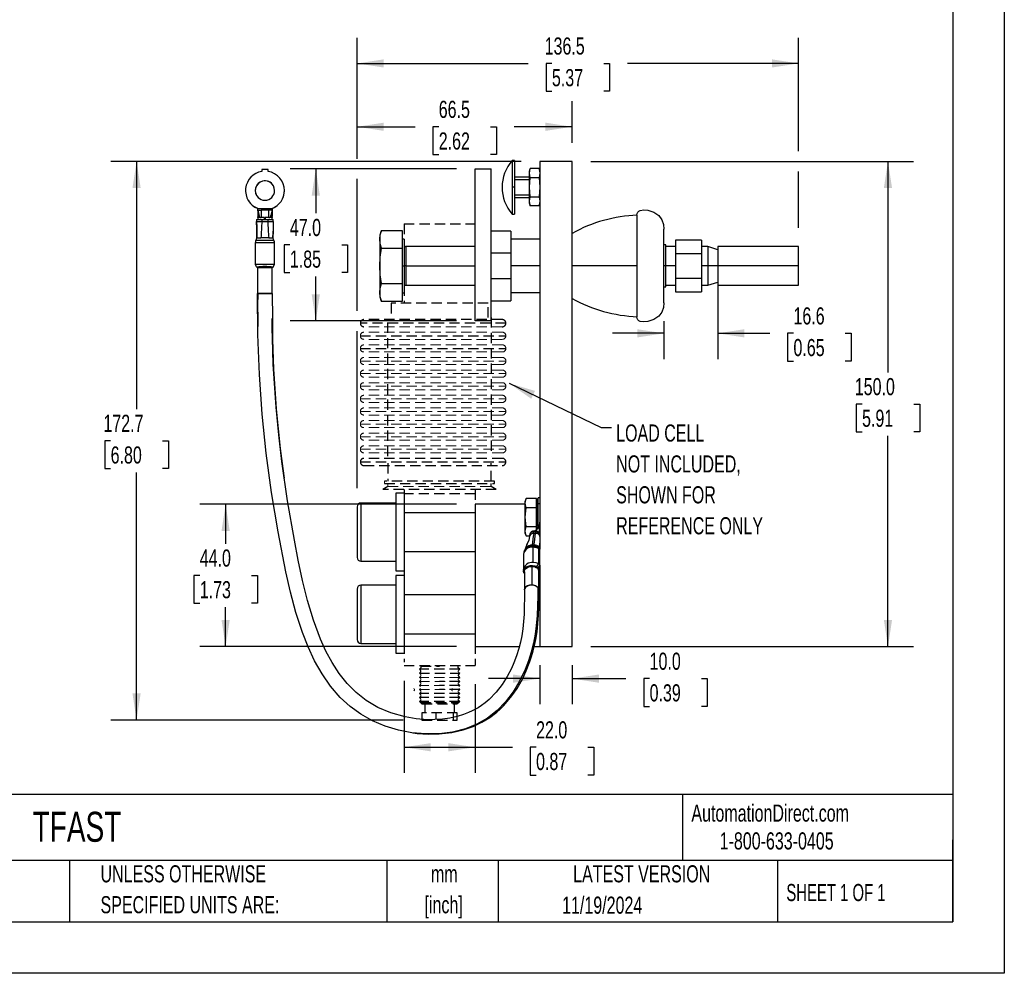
# Model space of a CAD drawing. Header units: millimetres. Extents: x 0 to 699, y 0 to 540.
# Tile 5 of 6: x 394 to 699, y 0 to 295. Entities that reach past the tile are written whole.
import ezdxf

# ---------------------------------------------------------------- set-up
doc = ezdxf.new("R2010")
doc.units = ezdxf.units.MM
doc.header["$LTSCALE"] = 2.5
doc.linetypes.add('CENTERX2', pattern=[20.32, 12.7, -2.54, 2.54, -2.54])
doc.linetypes.add('HIDDEN', pattern=[1.905, 1.27, -0.635])
doc.layers.add('DIMENSIONS', color=140, linetype='Continuous', lineweight=25)
doc.layers.add('TEXT', color=140, linetype='Continuous', lineweight=25)
doc.layers.add('HIDDEN', color=102, linetype='HIDDEN')
doc.styles.add('SLDTEXTSTYLE0', font='TXT', dxfattribs={"width": 0.7})
doc.styles.add('SLDTEXTSTYLE1', font='TXT', dxfattribs={"width": 0.65})
doc.dimstyles.new('SLDDIMSTYLE0', dxfattribs={"dimtxt": 5.39502, "dimasz": 8.255, "dimexe": 0, "dimexo": 0.0625, "dimgap": 1.348755, "dimtad": 0, "dimtih": 1, "dimtoh": 1, "dimdec": 1, "dimrnd": 1e-09, "dimzin": 4, "dimdsep": 46, "dimtxsty": 'SLDTEXTSTYLE0', "dimsah": 1, "dimcen": 0.09, "dimadec": 0, "dimazin": 1, "dimtfac": 1, "dimtdec": 1, "dimtofl": 0, "dimtmove": 0, "dimatfit": 3, "dimfxl": 0, "dimfrac": 2, "dimtolj": 1, "dimtzin": 12, "dimarcsym": 0})
doc.dimstyles.new('SLDDIMSTYLE1', dxfattribs={"dimtxt": 5.39502, "dimasz": 8.255, "dimexe": 0, "dimexo": 0.0625, "dimgap": 1.348755, "dimtad": 0, "dimtih": 1, "dimtoh": 1, "dimdec": 1, "dimrnd": 1e-09, "dimzin": 4, "dimdsep": 46, "dimtxsty": 'SLDTEXTSTYLE0', "dimsah": 1, "dimcen": 0.09, "dimadec": 0, "dimazin": 1, "dimtfac": 1, "dimtdec": 1, "dimtmove": 0, "dimatfit": 0, "dimfxl": 0, "dimfrac": 2, "dimtolj": 1, "dimtzin": 12, "dimarcsym": 0})
doc.dimstyles.new('SLDDIMSTYLE2', dxfattribs={"dimtxt": 5.39502, "dimasz": 8.255, "dimexe": 0, "dimexo": 0.0625, "dimgap": 1.348755, "dimtad": 0, "dimtih": 1, "dimtoh": 1, "dimdec": 1, "dimrnd": 1e-09, "dimzin": 12, "dimdsep": 46, "dimtxsty": 'SLDTEXTSTYLE0', "dimsah": 1, "dimcen": 0.09, "dimadec": 0, "dimazin": 3, "dimtfac": 1, "dimtdec": 1, "dimtmove": 0, "dimatfit": 0, "dimfxl": 0, "dimfrac": 2, "dimtolj": 1, "dimtzin": 12, "dimarcsym": 0})
doc.dimstyles.new('SLDDIMSTYLE6', dxfattribs={"dimtxt": 0.18, "dimasz": 8.255, "dimexe": 0, "dimexo": 0.0625, "dimgap": 0, "dimtad": 0, "dimtih": 1, "dimtoh": 1, "dimdec": 0, "dimrnd": 1e-09, "dimzin": 0, "dimdsep": 46, "dimtxsty": 'Standard', "dimsah": 1, "dimcen": 0.09, "dimadec": 0, "dimazin": 0, "dimtfac": 8.255, "dimtdec": 0, "dimtofl": 0, "dimtmove": 0, "dimatfit": 3, "dimfxl": 0, "dimfrac": 2, "dimtolj": 1, "dimtzin": 0, "dimarcsym": 0})
doc.dimstyles.new('SLDDIMSTYLE7', dxfattribs={"dimtxt": 5.39502, "dimasz": 8.255, "dimexe": 0, "dimexo": 0.0625, "dimgap": 1.348755, "dimtad": 0, "dimtih": 1, "dimtoh": 1, "dimdec": 1, "dimrnd": 1e-09, "dimzin": 12, "dimdsep": 46, "dimtxsty": 'SLDTEXTSTYLE0', "dimsah": 1, "dimcen": 0.09, "dimadec": 0, "dimazin": 3, "dimtfac": 1, "dimtdec": 1, "dimtofl": 0, "dimtmove": 0, "dimatfit": 3, "dimfxl": 0, "dimfrac": 2, "dimtolj": 1, "dimtzin": 12, "dimarcsym": 0})

# ---------------------------------------------------------------- blocks, each defined once
blk = doc.blocks.new('SW_NOTE_0_1')
at = {"layer": 'TEXT', "color": 0, "linetype": 'CENTERX2', "lineweight": 18, "char_height": 5.292, "attachment_point": 2, "style": 'SLDTEXTSTYLE0'}
for s, insert in [('mm', (7.11, 6.82)), ('[inch]', (6.9, -2.73))]:
    blk.add_mtext(s, dxfattribs=dict(at, insert=insert))
blk = doc.blocks.new('SW_NOTE_0_2')
at = {"layer": 'TEXT', "color": 0, "linetype": 'CENTERX2', "lineweight": 18, "char_height": 5.2917, "attachment_point": 1, "style": 'SLDTEXTSTYLE0'}
for s, insert in [('UNLESS OTHERWISE', (0, 6.82)), ('SPECIFIED UNITS ARE:', (0, -2.73))]:
    blk.add_mtext(s, dxfattribs=dict(at, insert=insert))
blk = doc.blocks.new('_D_15')
at = {"layer": 'DIMENSIONS'}
for p, q in [((512.87, 90.44), (512.87, 61.95)), ((534.87, 89.44), (534.87, 61.95)), ((512.87, 69.89), (534.87, 69.89)), ((534.87, 69.89), (546.4, 69.89)), ((553.71, 69.89), (551.9, 69.89)), ((551.9, 69.89), (551.9, 61.31)), ((569.74, 69.89), (571.55, 69.89)), ((571.55, 69.89), (571.55, 61.31)), ((551.9, 61.31), (553.71, 61.31)), ((571.55, 61.31), (569.74, 61.31))]:
    blk.add_line(p, q, dxfattribs=at)
for points in [[(512.87, 69.89), (521.13, 68.62), (521.13, 71.16)], [(534.87, 69.89), (526.62, 71.16), (526.62, 68.62)]]:
    blk.add_solid(points, dxfattribs=at)
at = {"layer": 'DIMENSIONS', "char_height": 5.292, "attachment_point": 1, "style": 'SLDTEXTSTYLE0'}
for s, insert in [('22.0', (553.71, 77.92)), ('0.87', (553.71, 68.14))]:
    blk.add_mtext(s, dxfattribs=dict(at, insert=insert))
blk = doc.blocks.new('_D_16')
at = {"layer": 'DIMENSIONS'}
for p, q in [((549.12, 251), (422.23, 251)), ((430.17, 251), (430.17, 174.44)), ((422.15, 164.66), (420.34, 164.66)), ((420.34, 164.66), (420.34, 156.08)), ((438.18, 164.66), (440, 164.66)), ((440, 164.66), (440, 156.08)), ((420.34, 156.08), (422.15, 156.08)), ((440, 156.08), (438.18, 156.08)), ((430.17, 78.31), (430.17, 154.87)), ((512.64, 78.31), (422.23, 78.31))]:
    blk.add_line(p, q, dxfattribs=at)
for points in [[(430.17, 251), (428.9, 242.75), (431.44, 242.75)], [(430.17, 78.31), (431.44, 86.57), (428.9, 86.57)]]:
    blk.add_solid(points, dxfattribs=at)
at = {"layer": 'DIMENSIONS', "char_height": 5.292, "attachment_point": 1, "style": 'SLDTEXTSTYLE0'}
for s, insert in [('172.7', (419.91, 172.69)), ('6.80', (422.15, 162.9))]:
    blk.add_mtext(s, dxfattribs=dict(at, insert=insert))
blk = doc.blocks.new('_D_17')
at = {"layer": 'DIMENSIONS'}
for p, q in [((570.62, 251), (670.47, 251)), ((662.53, 251), (662.53, 185.78)), ((654.52, 176), (652.71, 176)), ((652.71, 176), (652.71, 167.43)), ((670.55, 176), (672.36, 176)), ((672.36, 176), (672.36, 167.43)), ((652.71, 167.43), (654.52, 167.43)), ((662.53, 101), (662.53, 166.22)), ((672.36, 167.43), (670.55, 167.43)), ((570.62, 101), (670.47, 101))]:
    blk.add_line(p, q, dxfattribs=at)
for points in [[(662.53, 251), (661.26, 242.75), (663.8, 242.75)], [(662.53, 101), (663.8, 109.26), (661.26, 109.26)]]:
    blk.add_solid(points, dxfattribs=at)
at = {"layer": 'DIMENSIONS', "char_height": 5.292, "attachment_point": 1, "style": 'SLDTEXTSTYLE0'}
for s, insert in [('150.0', (652.27, 184.03)), ('5.91', (654.52, 174.25))]:
    blk.add_mtext(s, dxfattribs=dict(at, insert=insert))
blk = doc.blocks.new('_D_18')
at = {"layer": 'DIMENSIONS'}
for p, q in [((529.12, 248.7), (477.65, 248.7)), ((485.59, 248.7), (485.59, 234.98)), ((477.57, 225.2), (475.76, 225.2)), ((475.76, 225.2), (475.76, 216.63)), ((493.6, 225.2), (495.41, 225.2)), ((495.41, 225.2), (495.41, 216.63)), ((475.76, 216.63), (477.57, 216.63)), ((495.41, 216.63), (493.6, 216.63)), ((485.59, 201.7), (485.59, 215.42)), ((529.12, 201.7), (477.65, 201.7))]:
    blk.add_line(p, q, dxfattribs=at)
for points in [[(485.59, 248.7), (484.32, 240.45), (486.86, 240.45)], [(485.59, 201.7), (486.86, 209.96), (484.32, 209.96)]]:
    blk.add_solid(points, dxfattribs=at)
at = {"layer": 'DIMENSIONS', "char_height": 5.292, "attachment_point": 1, "style": 'SLDTEXTSTYLE0'}
for s, insert in [('47.0', (477.57, 233.23)), ('1.85', (477.57, 223.45))]:
    blk.add_mtext(s, dxfattribs=dict(at, insert=insert))
blk = doc.blocks.new('_D_19')
at = {"layer": 'DIMENSIONS'}
for p, q in [((554.87, 95.25), (554.87, 83.18)), ((564.87, 95.25), (564.87, 83.18)), ((554.87, 91.11), (539, 91.11)), ((564.87, 91.11), (581.51, 91.11)), ((588.82, 91.11), (587.01, 91.11)), ((587.01, 91.11), (587.01, 82.54)), ((604.86, 91.11), (606.67, 91.11)), ((606.67, 91.11), (606.67, 82.54)), ((587.01, 82.54), (588.82, 82.54)), ((606.67, 82.54), (604.86, 82.54))]:
    blk.add_line(p, q, dxfattribs=at)
for points in [[(554.87, 91.11), (546.62, 92.38), (546.62, 89.84)], [(564.87, 91.11), (573.13, 89.84), (573.13, 92.38)]]:
    blk.add_solid(points, dxfattribs=at)
at = {"layer": 'DIMENSIONS', "char_height": 5.292, "attachment_point": 1, "style": 'SLDTEXTSTYLE0'}
for s, insert in [('10.0', (588.82, 99.14)), ('0.39', (588.82, 89.36))]:
    blk.add_mtext(s, dxfattribs=dict(at, insert=insert))
blk = doc.blocks.new('_D_20')
at = {"layer": 'DIMENSIONS'}
for p, q in [((498.37, 251.83), (498.37, 269.66)), ((564.87, 256.75), (564.87, 269.66)), ((498.37, 261.72), (516.3, 261.72)), ((523.61, 261.72), (521.8, 261.72)), ((521.8, 261.72), (521.8, 253.15)), ((539.64, 261.72), (541.45, 261.72)), ((541.45, 261.72), (541.45, 253.15)), ((564.87, 261.72), (546.95, 261.72)), ((521.8, 253.15), (523.61, 253.15)), ((541.45, 253.15), (539.64, 253.15)), ((498.37, 204.83), (498.37, 245.58)), ((498.37, 149.95), (498.37, 198.58))]:
    blk.add_line(p, q, dxfattribs=at)
for points in [[(498.37, 261.72), (506.63, 260.45), (506.63, 262.99)], [(564.87, 261.72), (556.62, 262.99), (556.62, 260.45)]]:
    blk.add_solid(points, dxfattribs=at)
at = {"layer": 'DIMENSIONS', "char_height": 5.292, "attachment_point": 1, "style": 'SLDTEXTSTYLE0'}
for s, insert in [('66.5', (523.61, 269.75)), ('2.62', (523.61, 259.97))]:
    blk.add_mtext(s, dxfattribs=dict(at, insert=insert))
blk = doc.blocks.new('_D_21')
at = {"layer": 'DIMENSIONS'}
for p, q in [((609.87, 212.95), (609.87, 189.92)), ((593.27, 201.58), (593.27, 189.92)), ((593.27, 197.86), (577.39, 197.86)), ((609.87, 197.86), (625.99, 197.86)), ((633.3, 197.86), (631.49, 197.86)), ((631.49, 197.86), (631.49, 189.28)), ((649.33, 197.86), (651.14, 197.86)), ((651.14, 197.86), (651.14, 189.28)), ((631.49, 189.28), (633.3, 189.28)), ((651.14, 189.28), (649.33, 189.28))]:
    blk.add_line(p, q, dxfattribs=at)
for points in [[(593.27, 197.86), (585.01, 199.13), (585.01, 196.59)], [(609.87, 197.86), (618.13, 196.59), (618.13, 199.13)]]:
    blk.add_solid(points, dxfattribs=at)
at = {"layer": 'DIMENSIONS', "char_height": 5.292, "attachment_point": 1, "style": 'SLDTEXTSTYLE0'}
for s, insert in [('16.6', (633.3, 205.89)), ('0.65', (633.3, 196.11))]:
    blk.add_mtext(s, dxfattribs=dict(at, insert=insert))
blk = doc.blocks.new('_D_22')
at = {"layer": 'DIMENSIONS'}
for p, q in [((498.37, 251.83), (498.37, 289.24)), ((634.87, 254.13), (634.87, 289.24)), ((498.37, 281.3), (551.3, 281.3)), ((558.61, 281.3), (556.8, 281.3)), ((556.8, 281.3), (556.8, 272.73)), ((574.64, 281.3), (576.45, 281.3)), ((576.45, 281.3), (576.45, 272.73)), ((634.87, 281.3), (581.95, 281.3)), ((556.8, 272.73), (558.61, 272.73)), ((576.45, 272.73), (574.64, 272.73)), ((634.87, 230.45), (634.87, 247.88)), ((498.37, 204.83), (498.37, 245.58)), ((498.37, 149.95), (498.37, 198.58))]:
    blk.add_line(p, q, dxfattribs=at)
for points in [[(498.37, 281.3), (506.63, 280.03), (506.63, 282.57)], [(634.87, 281.3), (626.62, 282.57), (626.62, 280.03)]]:
    blk.add_solid(points, dxfattribs=at)
at = {"layer": 'DIMENSIONS', "char_height": 5.292, "attachment_point": 1, "style": 'SLDTEXTSTYLE0'}
for s, insert in [('136.5', (556.36, 289.33)), ('5.37', (558.61, 279.55))]:
    blk.add_mtext(s, dxfattribs=dict(at, insert=insert))
blk = doc.blocks.new('_D_23')
at = {"layer": 'DIMENSIONS'}
for p, q in [((529.12, 145), (449.78, 145)), ((457.71, 145), (457.71, 132.78)), ((449.7, 123), (447.89, 123)), ((447.89, 123), (447.89, 114.43)), ((465.73, 123), (467.54, 123)), ((467.54, 123), (467.54, 114.43)), ((447.89, 114.43), (449.7, 114.43)), ((457.71, 101), (457.71, 113.22)), ((467.54, 114.43), (465.73, 114.43)), ((529.12, 101), (449.78, 101))]:
    blk.add_line(p, q, dxfattribs=at)
for points in [[(457.71, 145), (456.44, 136.75), (458.98, 136.75)], [(457.71, 101), (458.98, 109.26), (456.44, 109.26)]]:
    blk.add_solid(points, dxfattribs=at)
at = {"layer": 'DIMENSIONS', "char_height": 5.292, "attachment_point": 1, "style": 'SLDTEXTSTYLE0'}
for s, insert in [('44.0', (449.7, 131.03)), ('1.73', (449.7, 121.25))]:
    blk.add_mtext(s, dxfattribs=dict(at, insert=insert))
blk = doc.blocks.new('SW_NOTE_0_7')
at = {"layer": 'TEXT', "color": 0, "linetype": 'CENTERX2', "lineweight": 18, "attachment_point": 1, "style": 'SLDTEXTSTYLE0'}
for s, insert, char_height in [('LOAD CELL', (1.42, 0.98), 5.292), ('NOT INCLUDED,', (1.42, -8.58), 5.2917), ('SHOWN FOR', (1.42, -18.13), 5.292), ('REFERENCE ONLY', (1.42, -27.69), 5.2917)]:
    blk.add_mtext(s, dxfattribs=dict(at, insert=insert, char_height=char_height))

msp = doc.modelspace()

# ---------------------------------------------------------------- linework, layer by layer
at = {"color": 7, "linetype": 'Continuous'}
for p, q in [((698.51, 539.76), (698.51, 0.01)), ((698.51, 0.01), (0.01, 0.01))]:
    msp.add_line(p, q, dxfattribs=at)
for p, q in [((547.07, 251.28), (546.29, 251.28)), ((546.29, 251.28), (546.29, 243)), ((547.07, 251.28), (547.07, 243)), ((564.87, 251), (554.87, 251)), ((554.87, 251), (554.87, 131.56)), ((564.87, 101), (564.87, 251)), ((468.87, 248.5), (468.87, 247.92)), ((470.87, 248.5), (468.87, 248.5)), ((470.87, 247.92), (470.87, 248.5)), ((534.87, 201.7), (534.87, 248.7)), ((534.87, 248.7), (539.87, 248.7)), ((539.87, 201.7), (539.87, 248.7)), ((551.67, 247.33), (551.88, 248.77)), ((551.67, 248), (551.88, 248.77)), ((551.67, 247.33), (551.67, 248)), ((551.88, 245.89), (551.67, 247.33)), ((551.67, 243), (551.67, 247.33)), ((554.67, 248.77), (551.88, 248.77)), ((554.87, 248), (554.67, 248.77)), ((554.67, 248.77), (554.87, 247.33)), ((554.87, 247.33), (554.67, 245.89)), ((547.07, 246.24), (551.67, 246.24)), ((551.67, 245.34), (547.07, 245.34)), ((551.67, 243), (551.88, 245.89)), ((554.67, 245.89), (551.88, 245.89)), ((554.67, 245.89), (554.87, 243)), ((546.29, 243), (546.29, 234.73)), ((547.07, 243), (546.29, 243)), ((547.07, 243), (547.07, 234.73)), ((547.07, 240.66), (551.67, 240.66)), ((551.88, 240.11), (551.67, 243)), ((551.67, 238.67), (551.67, 243)), ((554.87, 243), (554.67, 240.11)), ((551.67, 239.76), (547.07, 239.76)), ((551.67, 238.67), (551.88, 240.11)), ((551.88, 237.23), (551.67, 238.67)), ((551.67, 238), (551.67, 238.67)), ((551.67, 238), (551.88, 237.23)), ((551.88, 240.11), (554.67, 240.11)), ((554.67, 240.11), (554.87, 238.67)), ((554.87, 238.67), (554.67, 237.23)), ((554.67, 237.23), (554.87, 238)), ((467.62, 236.44), (466.41, 237.1)), ((467.62, 236.11), (467.62, 236.44)), ((467.62, 236.44), (472.12, 236.44)), ((467.62, 236.44), (467.62, 236.44)), ((467.62, 236.44), (467.62, 236.44)), ((467.62, 235.98), (467.62, 236.11)), ((467.62, 235.77), (467.63, 234.11)), ((467.63, 235.97), (468.7, 235.97)), ((467.63, 235.97), (467.63, 235.96)), ((467.66, 235.82), (468.03, 234.3)), ((468.7, 235.97), (468.7, 235.96)), ((468.7, 235.96), (468.7, 233.72)), ((471.04, 235.96), (468.7, 235.96)), ((471.04, 233.72), (471.04, 235.97)), ((472.09, 235.82), (471.72, 234.3)), ((472.11, 235.97), (472.09, 235.82)), ((472.12, 236.44), (472.12, 236.11)), ((472.13, 236.44), (472.12, 236.44)), ((472.12, 236.11), (472.12, 235.98)), ((472.12, 235.77), (472.12, 235.97)), ((472.12, 235.77), (472.12, 234.11)), ((546.29, 234.73), (547.07, 234.73)), ((554.67, 237.23), (551.88, 237.23)), ((584.87, 234.45), (584.87, 202.95)), ((467.3, 233.04), (467.3, 232.4)), ((467.3, 233.04), (467.82, 233.04)), ((467.3, 232.4), (467.82, 232.4)), ((467.62, 233.72), (467.62, 233.86)), ((467.62, 233.72), (467.62, 233.04)), ((469.47, 233.72), (467.62, 233.72)), ((467.82, 233.04), (468.96, 233.04)), ((467.82, 232.4), (468.96, 232.4)), ((468.16, 233.87), (468.16, 233.73)), ((468.32, 233.72), (468.7, 233.72)), ((468.96, 232.4), (468.96, 233.04)), ((468.96, 233.04), (469.85, 233.04)), ((468.96, 232.4), (469.85, 232.4)), ((469.78, 233.72), (469.47, 233.72)), ((469.78, 233.04), (469.78, 233.72)), ((469.85, 233.04), (470.73, 233.04)), ((469.85, 232.4), (470.73, 232.4)), ((469.96, 233.72), (469.96, 233.04)), ((471.81, 233.72), (469.96, 233.72)), ((470.73, 233.04), (470.73, 232.4)), ((470.73, 233.04), (471.88, 233.04)), ((470.73, 232.4), (471.88, 232.4)), ((471.04, 233.72), (471.43, 233.72)), ((471.58, 233.87), (471.58, 233.73)), ((472.12, 233.72), (471.81, 233.72)), ((471.88, 233.04), (472.4, 233.04)), ((471.88, 232.4), (472.4, 232.4)), ((472.12, 233.86), (472.12, 233.72)), ((472.12, 233.04), (472.12, 233.72)), ((472.4, 232.4), (472.4, 233.04)), ((505.91, 229.67), (505.37, 228.2)), ((505.91, 229.67), (512.27, 229.67)), ((512.27, 229.67), (512.27, 224.19)), ((545.87, 229.45), (539.87, 229.45)), ((545.87, 229.45), (545.87, 222.65)), ((593.27, 207.33), (593.27, 230.07)), ((466.85, 225.88), (466.85, 219.22)), ((467.36, 227.4), (467.36, 227.4)), ((467.36, 227.4), (468.63, 227.4)), ((469.85, 227.4), (468.63, 227.4)), ((471.07, 227.4), (469.85, 227.4)), ((471.07, 227.4), (472.33, 227.4)), ((472.33, 227.4), (472.33, 227.4)), ((472.34, 227.4), (472.34, 228.1)), ((472.85, 219.22), (472.85, 225.88)), ((505.37, 228.2), (505.37, 226.93)), ((505.37, 226.93), (505.37, 218.7)), ((512.87, 227.02), (512.27, 227.02)), ((512.87, 227.02), (512.87, 218.7)), ((554.87, 226.95), (545.87, 226.95)), ((604.87, 226.7), (596.87, 226.7)), ((596.87, 226.7), (596.87, 222.57)), ((604.87, 226.7), (604.87, 222.57)), ((505.91, 224.19), (512.27, 224.19)), ((512.27, 224.19), (512.27, 213.22)), ((534.87, 224.7), (513.47, 224.7)), ((513.47, 224.7), (513.47, 218.7)), ((545.87, 222.65), (539.87, 222.65)), ((545.87, 222.65), (545.87, 214.76)), ((593.87, 225.2), (593.27, 225.2)), ((593.87, 218.7), (593.87, 225.2)), ((596.87, 224.7), (593.87, 224.7)), ((596.87, 222.57), (604.87, 222.57)), ((596.87, 222.57), (596.87, 214.83)), ((606.87, 224.7), (604.87, 224.7)), ((604.87, 222.57), (604.87, 214.83)), ((609.87, 223.7), (606.87, 224.7)), ((606.87, 224.7), (606.87, 218.7)), ((634.87, 224.7), (609.87, 224.7)), ((609.87, 224.7), (609.87, 218.7)), ((634.87, 218.7), (634.87, 224.7)), ((466.85, 219.22), (469.85, 219.22)), ((467.6, 218.22), (467.6, 210.22)), ((469.85, 219.22), (472.85, 219.22)), ((472.1, 210.22), (472.1, 218.22)), ((505.37, 218.7), (505.37, 210.47)), ((512.27, 218.7), (512.87, 218.7)), ((512.87, 218.7), (512.87, 210.39)), ((513.47, 218.7), (512.87, 218.7)), ((513.47, 218.7), (513.47, 212.7)), ((513.47, 218.7), (534.87, 218.7)), ((554.87, 218.7), (545.87, 218.7)), ((584.87, 218.7), (564.87, 218.7)), ((593.87, 218.7), (593.27, 218.7)), ((593.87, 212.2), (593.87, 218.7)), ((596.87, 218.7), (593.87, 218.7)), ((606.87, 218.7), (604.87, 218.7)), ((609.87, 218.7), (606.87, 218.7)), ((606.87, 218.7), (606.87, 212.7)), ((634.87, 218.7), (609.87, 218.7)), ((609.87, 218.7), (609.87, 212.7)), ((634.87, 212.7), (634.87, 218.7)), ((505.91, 213.22), (512.27, 213.22)), ((512.27, 213.22), (512.27, 207.73)), ((545.87, 214.76), (539.87, 214.76)), ((545.87, 214.76), (545.87, 207.95)), ((604.87, 214.83), (596.87, 214.83)), ((596.87, 214.83), (596.87, 210.7)), ((604.87, 214.83), (604.87, 210.7)), ((606.87, 212.7), (609.87, 213.7)), ((467.61, 210.22), (467.6, 210.22)), ((472.1, 210.22), (472.17, 202.49)), ((505.37, 210.47), (505.37, 209.2)), ((512.27, 210.39), (512.87, 210.39)), ((513.47, 212.7), (534.87, 212.7)), ((545.87, 210.45), (554.87, 210.45)), ((593.27, 212.2), (593.87, 212.2)), ((593.87, 212.7), (596.87, 212.7)), ((596.87, 210.7), (604.87, 210.7)), ((604.87, 212.7), (606.87, 212.7)), ((609.87, 212.7), (634.87, 212.7)), ((505.37, 209.2), (505.91, 207.73)), ((512.27, 207.73), (505.91, 207.73)), ((539.87, 207.95), (545.87, 207.95)), ((467.62, 202.69), (467.62, 202.45)), ((467.62, 202.45), (467.67, 200)), ((472.12, 202.26), (472.12, 202.49)), ((472.17, 202.49), (472.17, 202.26)), ((539.87, 201.7), (534.87, 201.7)), ((512.87, 148.4), (510.37, 148.4)), ((510.37, 148.4), (510.37, 124.4)), ((512.87, 148.4), (512.87, 124.4)), ((550.62, 146.77), (550.33, 146)), ((550.33, 145.33), (550.62, 146.77)), ((553.83, 146.77), (550.62, 146.77)), ((553.83, 146.77), (553.83, 143.89)), ((553.83, 143.89), (553.83, 146.77)), ((554.87, 147), (554.33, 147)), ((554.33, 145.24), (554.33, 147)), ((498.37, 144.2), (498.37, 128.6)), ((510.37, 145.4), (499.57, 145.4)), ((499.57, 145.4), (499.57, 127.4)), ((550.33, 145), (534.87, 145)), ((534.87, 145), (534.87, 101)), ((550.62, 143.89), (550.33, 145.33)), ((550.33, 141), (550.62, 143.89)), ((553.83, 143.89), (550.62, 143.89)), ((554.33, 145.44), (553.83, 145.44)), ((553.83, 143.89), (553.83, 138.11)), ((553.83, 138.11), (553.83, 143.89)), ((554.33, 145.24), (554.87, 145.24)), ((554.33, 138.66), (554.33, 145.24)), ((534.87, 142.4), (512.87, 142.4)), ((550.62, 138.11), (550.33, 141)), ((554.33, 141), (553.83, 141)), ((550.33, 136.67), (550.62, 138.11)), ((550.62, 138.11), (553.83, 138.11)), ((554.05, 138.2), (553.68, 136.86)), ((554.53, 138.19), (553.73, 137.01)), ((553.83, 137.41), (553.83, 138.11)), ((553.83, 138.11), (553.83, 137.41)), ((554.08, 138.32), (554.05, 138.2)), ((554.33, 138.66), (554.16, 138.43)), ((554.16, 138.43), (554.6, 138.33)), ((554.33, 138.66), (554.62, 138.66)), ((554.53, 138.19), (554.6, 138.32)), ((554.6, 138.33), (554.62, 138.49)), ((554.62, 138.66), (554.62, 138.66)), ((554.62, 138.66), (554.62, 138.49)), ((554.62, 137.57), (554.62, 138.49)), ((554.62, 137.57), (554.62, 137.65)), ((554.62, 137.57), (554.62, 135.97)), ((550.62, 135.23), (550.33, 136.67)), ((550.33, 136), (550.62, 135.23)), ((550.62, 135.23), (551.66, 135.23)), ((551.66, 135.51), (551.66, 135.06)), ((552.99, 136.45), (553.54, 136.45)), ((552.99, 136), (552.99, 136.45)), ((552.99, 136), (553.54, 136)), ((553.1, 136.74), (553, 136.74)), ((553, 136.45), (553, 136.74)), ((553.53, 136.84), (553.54, 136.74)), ((553.54, 136.74), (553.54, 136.45)), ((553.54, 136.45), (553.54, 136)), ((554.73, 135.31), (554.87, 135.09)), ((551.05, 131.61), (550.96, 131.55)), ((553.05, 132.42), (552.51, 132.42)), ((552.79, 127), (552.79, 131.71)), ((554.57, 126.59), (554.57, 131.3)), ((554.87, 133.35), (554.87, 131.46)), ((554.87, 131.46), (554.87, 131.16)), ((554.87, 130.87), (554.87, 130.98)), ((512.87, 130.4), (534.87, 130.4)), ((549.79, 129.59), (549.79, 124.88)), ((554.87, 126.16), (554.87, 130.87)), ((499.57, 127.4), (510.37, 127.4)), ((549.83, 124.75), (549.79, 124.88)), ((552.35, 125.76), (552.35, 120.1)), ((553.78, 125.51), (554.15, 125.25)), ((553.89, 125.7), (554.57, 126.59)), ((554.87, 126.16), (554.32, 125.42)), ((554.87, 126.16), (554.87, 123.59)), ((510.37, 124.4), (512.87, 124.4)), ((512.87, 123), (510.37, 123)), ((510.37, 123), (510.37, 99)), ((512.87, 123), (512.87, 99)), ((550.1, 124.17), (550.1, 118.51)), ((554.6, 118.51), (554.6, 124.17)), ((554.6, 123.34), (554.87, 123.59)), ((554.6, 123.2), (554.71, 123.26)), ((554.87, 123.59), (554.87, 101)), ((498.37, 118.8), (498.37, 103.2)), ((510.37, 120), (499.57, 120)), ((499.57, 120), (499.57, 102)), ((534.87, 117), (512.87, 117)), ((512.87, 105), (534.87, 105)), ((499.57, 102), (510.37, 102)), ((534.87, 101), (548.52, 101)), ((553.15, 101), (554.87, 101)), ((554.87, 101), (564.87, 101)), ((510.37, 99), (512.87, 99))]:
    msp.add_line(p, q)
at = {"color": 102, "linetype": 'HIDDEN', "lineweight": 18}
for p, q in [((534.83, 231.71), (534.83, 207.19)), ((543.27, 199.9), (500.47, 199.9)), ((543.27, 198.2), (500.47, 198.2)), ((543.27, 196), (500.47, 196)), ((543.27, 194.3), (500.47, 194.3)), ((543.27, 192.1), (500.47, 192.1)), ((499.37, 189.3), (544.37, 189.3)), ((543.27, 190.4), (500.47, 190.4)), ((543.27, 188.2), (500.47, 188.2)), ((543.27, 186.5), (500.47, 186.5)), ((499.37, 185.4), (544.37, 185.4)), ((543.27, 184.3), (500.47, 184.3)), ((499.37, 181.5), (544.37, 181.5)), ((543.27, 182.6), (500.47, 182.6)), ((543.27, 180.4), (500.47, 180.4)), ((499.37, 177.6), (544.37, 177.6)), ((543.27, 178.7), (500.47, 178.7)), ((499.37, 173.7), (544.37, 173.7)), ((543.27, 176.5), (500.47, 176.5)), ((543.27, 174.8), (500.47, 174.8)), ((543.27, 172.6), (500.47, 172.6)), ((543.27, 170.9), (500.47, 170.9)), ((499.37, 169.8), (544.37, 169.8)), ((543.27, 168.7), (500.47, 168.7)), ((499.37, 165.9), (544.37, 165.9)), ((543.27, 167), (500.47, 167)), ((543.27, 164.8), (500.47, 164.8)), ((499.37, 162), (544.37, 162)), ((543.27, 163.1), (500.47, 163.1)), ((543.27, 160.9), (500.47, 160.9)), ((506.87, 151.39), (506.87, 152.19)), ((507.87, 150.46), (539.87, 150.46)), ((517.62, 92.75), (517.92, 92.45)), ((530.12, 91.5), (517.62, 91.5)), ((517.62, 91.5), (517.92, 91.2)), ((530.12, 92.75), (529.82, 93.05)), ((529.82, 92.45), (530.12, 92.75)), ((530.12, 91.5), (529.82, 91.8)), ((529.82, 91.2), (530.12, 91.5)), ((517.92, 90.55), (517.62, 90.25)), ((517.62, 90.25), (530.12, 90.25)), ((517.62, 90.25), (517.92, 89.95)), ((530.12, 89), (517.62, 89)), ((517.62, 89), (517.92, 88.7)), ((530.12, 90.25), (529.82, 90.55)), ((529.82, 89.95), (530.12, 90.25)), ((530.12, 89), (529.82, 89.3)), ((530.12, 89), (529.82, 89.3)), ((529.82, 88.7), (530.12, 89)), ((529.82, 88.7), (530.12, 89)), ((517.92, 88.06), (517.62, 87.76)), ((517.62, 87.76), (530.12, 87.76)), ((517.62, 87.76), (517.92, 87.46)), ((517.92, 86.81), (517.62, 86.51)), ((517.62, 86.51), (517.92, 86.21)), ((517.92, 85.56), (517.62, 85.26)), ((517.62, 85.26), (517.92, 84.96)), ((530.12, 87.76), (529.82, 88.06)), ((529.82, 87.46), (530.12, 87.76)), ((530.12, 86.51), (529.82, 86.81)), ((529.82, 86.21), (530.12, 86.51)), ((530.12, 85.26), (529.82, 85.56)), ((529.82, 84.96), (530.12, 85.26)), ((529.62, 83.61), (529.62, 83.71)), ((529.97, 84.16), (529.67, 84.46)), ((530.12, 84.01), (529.82, 84.31)), ((529.82, 83.71), (530.12, 84.01))]:
    msp.add_line(p, q, dxfattribs=at)
at = {"color": 179, "linetype": 'Continuous', "lineweight": 18}
for p, q in [((507.87, 151.39), (507.87, 150.46)), ((517.92, 89.3), (517.62, 89))]:
    msp.add_line(p, q, dxfattribs=at)
at = {"flags": 128}
for points in [[(466.87, 242), (466.98, 241.22), (467.27, 240.52)], [(467.63, 235.96), (467.63, 236.04), (467.62, 236.11)], [(467.62, 235.77), (467.62, 235.87), (467.62, 235.97)], [(467.62, 235.97), (467.63, 235.9), (467.66, 235.82)], [(467.66, 235.82), (467.64, 235.9), (467.63, 235.97)], [(472.12, 235.97), (472.12, 235.9), (472.09, 235.82)], [(472.12, 236.11), (472.12, 236.04), (472.11, 235.97)], [(473.34, 237.1), (472.47, 236.59), (472.13, 236.44)], [(584.87, 234.45), (584.95, 234.94), (585.16, 235.34), (585.49, 235.64), (585.92, 235.85), (587, 236.01), (588.26, 235.89), (590.16, 235.27), (591.65, 234.26), (592.62, 232.99), (593.13, 231.51), (593.24, 230.07)], [(467.3, 232.4), (467.31, 230.73), (467.34, 229.07), (467.35, 227.4)], [(467.36, 227.4), (467.35, 228.8), (467.33, 230.2), (467.3, 232.4)], [(467.63, 234.11), (467.62, 233.95), (467.63, 233.86)], [(468.03, 234.3), (467.82, 234.18), (467.63, 234.11)], [(471.72, 234.3), (471.93, 234.18), (472.12, 234.11)], [(472.12, 233.86), (472.12, 233.95), (472.12, 234.11)], [(472.4, 232.4), (472.39, 231), (472.36, 229.6), (472.33, 227.4)], [(505.37, 226.93), (505.52, 228.3), (505.91, 229.67)], [(472.85, 225.88), (472.75, 225.88), (472.45, 225.88), (471.97, 225.88), (471.35, 225.88), (470.63, 225.88), (469.85, 225.88), (469.07, 225.88), (468.35, 225.88), (467.73, 225.88), (467.25, 225.88), (466.95, 225.88), (466.85, 225.88)], [(472.61, 226.6), (472.59, 226.6), (472.41, 226.6), (472.05, 226.6), (471.54, 226.6), (470.91, 226.6), (470.21, 226.6), (469.49, 226.6), (468.79, 226.6), (468.16, 226.6), (467.65, 226.6), (467.29, 226.6), (467.11, 226.6), (467.08, 226.6)], [(505.91, 224.19), (505.52, 225.54), (505.37, 226.93)], [(505.37, 218.7), (505.52, 221.44), (505.91, 224.19)], [(466.85, 219.23), (467.07, 218.77), (467.3, 218.32)], [(472.4, 218.32), (472.62, 218.77), (472.85, 219.23)], [(467.6, 218.33), (467.46, 218.33), (467.29, 218.35)], [(467.6, 218.22), (467.51, 218.22), (467.55, 218.22), (467.75, 218.22), (468.12, 218.22), (468.61, 218.22), (469.2, 218.22), (469.84, 218.22), (470.47, 218.22), (471.06, 218.22), (471.56, 218.22), (471.93, 218.22), (472.15, 218.22), (472.19, 218.22), (472.1, 218.22)], [(472.3, 218.34), (472.25, 218.34), (472.1, 218.33)], [(472.31, 218.32), (472.34, 218.33), (472.42, 218.36)], [(505.91, 213.22), (505.52, 215.94), (505.37, 218.7)], [(505.37, 210.47), (505.52, 211.84), (505.91, 213.22)], [(467.6, 210.22), (467.71, 210.22), (468.03, 210.22), (468.53, 210.22), (469.15, 210.22), (469.85, 210.22), (470.54, 210.22), (471.17, 210.22), (471.67, 210.22), (471.99, 210.22), (472.1, 210.22)], [(554.22, 119.4), (554.22, 116.63), (554.18, 113.71), (554.05, 110.67), (553.77, 107.48), (553.41, 104.81), (552.88, 102.05), (552.18, 99.28), (551.32, 96.56), (550.31, 93.92), (548.61, 90.33), (546.61, 86.98), (544.3, 83.93), (541.67, 81.21), (538.71, 78.89), (535.43, 77.01), (531.87, 75.59), (527.9, 74.59), (523.78, 74.06), (519.57, 73.99), (515.33, 74.37), (511.15, 75.18), (507.07, 76.41), (503.17, 78.05), (499.51, 80.1), (496.17, 82.53), (493.16, 85.3), (490.16, 88.76), (487.53, 92.55), (485.22, 96.61), (483.2, 100.91), (481.44, 105.4), (479.46, 111.51), (477.79, 117.8), (476.35, 124.17), (473.96, 136.51), (471.94, 148.68), (470.29, 160.77), (469.02, 172.88), (468.15, 185.11), (467.69, 197.54), (467.6, 210.22)], [(467.64, 210.22), (467.61, 206.34), (467.62, 202.69)], [(472.1, 210.22), (471.97, 210.22), (471.61, 210.22), (471.04, 210.22), (470.34, 210.22), (469.59, 210.22), (468.87, 210.22), (468.25, 210.22), (467.82, 210.22), (467.67, 210.22)], [(505.91, 207.73), (505.52, 209.09), (505.37, 210.47)], [(593.27, 207.32), (593.27, 207.29), (593.13, 205.89), (592.62, 204.41), (591.65, 203.14), (590.16, 202.13), (588.26, 201.51), (587, 201.39), (585.92, 201.56), (585.49, 201.76), (585.16, 202.06), (584.95, 202.46), (584.87, 202.95)], [(550.1, 118.51), (550.1, 115.99), (550.07, 113.5), (549.99, 111.07), (549.83, 108.72), (549.59, 106.48), (549.27, 104.35), (548.86, 102.35), (548.38, 100.46), (547.66, 98.14), (546.87, 96.04), (546.06, 94.19), (544.77, 91.72), (543.22, 89.28), (541.38, 86.91), (539.21, 84.69), (538, 83.66), (536.8, 82.78), (535.77, 82.11), (534.93, 81.63), (533.95, 81.13), (532.77, 80.6), (531.24, 80.01), (529.33, 79.43), (527.01, 78.91), (524.77, 78.59), (522.43, 78.43), (520.09, 78.42), (516.6, 78.69), (513.18, 79.28), (508.82, 80.52), (504.8, 82.23), (501.21, 84.33), (498.04, 86.8), (495.25, 89.61), (492.78, 92.71), (490.61, 96.06), (488.7, 99.61), (487.02, 103.33), (484.86, 109.17), (483.05, 115.25), (481.51, 121.47), (480.17, 127.72), (478.97, 133.91), (476.87, 146.03), (475.1, 158.22), (474.13, 166.48), (473.31, 175.02), (472.68, 183.87), (472.46, 188.18), (472.29, 192.4), (472.19, 196.2), (472.14, 199.56), (472.12, 202.26)], [(550.33, 145.33), (550.33, 145.62), (550.33, 145.83), (550.33, 145.96), (550.33, 146)], [(550.33, 141), (550.33, 141.65), (550.33, 142.29), (550.33, 142.91), (550.33, 143.5), (550.33, 144.04), (550.33, 144.54), (550.33, 144.97), (550.33, 145.33)], [(553.83, 141), (553.83, 141.92), (553.83, 142.81), (553.83, 143.61), (553.83, 144.3), (553.83, 144.85), (553.83, 145.22), (553.83, 145.42), (553.83, 145.44)], [(550.33, 136.67), (550.33, 137.03), (550.33, 137.46), (550.33, 137.96), (550.33, 138.5), (550.33, 139.09), (550.33, 139.71), (550.33, 140.35), (550.33, 141)], [(553.83, 136.97), (553.83, 137.16), (553.83, 137.7), (553.83, 138.39), (553.83, 139.19), (553.83, 140.08), (553.83, 141)], [(554.6, 138.32), (554.33, 138.27), (554.05, 138.2)], [(554.16, 138.43), (554.12, 138.37), (554.09, 138.32)], [(554.87, 139.99), (554.73, 139.02), (554.62, 138.66)], [(550.33, 136), (550.33, 136.04), (550.33, 136.17), (550.33, 136.38), (550.33, 136.67)], [(551.66, 135.1), (551.46, 133.91), (550.97, 132.8)], [(553.53, 136.84), (553.33, 136.76), (553.1, 136.74)], [(553.53, 136.83), (553.63, 136.9), (553.73, 137.01)], [(550.97, 132.8), (550.51, 131.78), (550.38, 131.12)], [(550.61, 131.52), (550.82, 132.48), (550.98, 132.8)], [(554.69, 131.81), (554.69, 131.74), (554.68, 131.68), (554.63, 131.62), (554.49, 131.63)], [(554.57, 131.3), (554.55, 131.52), (554.49, 131.63)], [(554.83, 133.52), (554.74, 132.71), (554.69, 131.81)], [(554.87, 131.46), (554.83, 131.65), (554.69, 131.81)], [(554.83, 133.52), (554.87, 133.43), (554.87, 133.35)], [(549.84, 124.33), (549.93, 124.82), (550.21, 125.27), (550.66, 125.65), (551.23, 125.92), (551.9, 126.06), (552.6, 126.07), (553.28, 125.95), (553.89, 125.7)], [(550.1, 124.09), (550.09, 124.16), (550.17, 124.61), (550.42, 125.03), (550.82, 125.38), (551.35, 125.64), (551.95, 125.79), (552.59, 125.82), (553.21, 125.73), (553.78, 125.51)], [(554.57, 126.59), (553.73, 126.89), (552.79, 127)], [(553.89, 125.7), (554.13, 125.56), (554.32, 125.42)], [(554.86, 124.38), (554.73, 124.95), (554.32, 125.42)], [(549.8, 124.75), (549.83, 124.44), (549.84, 124.22)], [(550.1, 123.56), (549.94, 123.83), (549.84, 124.33)], [(554.63, 123.53), (554.76, 123.75), (554.86, 124.38)], [(552.35, 120.1), (551.66, 120.02), (551.03, 119.8), (550.53, 119.45), (550.21, 119), (550.1, 118.51)], [(550.13, 118.52), (550.11, 118.65), (550.3, 119.17), (550.72, 119.61), (551.33, 119.93), (552.05, 120.09), (552.8, 120.07), (553.51, 119.88), (554.08, 119.53), (554.22, 119.4)], [(552.35, 120.1), (553.05, 120.02), (553.68, 119.8), (554.17, 119.45), (554.49, 119), (554.6, 118.51)], [(515.62, 74.34), (516.97, 74.14), (520.44, 73.93), (523.7, 74), (527.67, 74.47), (531.18, 75.28), (534.25, 76.34), (536.97, 77.62), (539.37, 79.08), (541.56, 80.77), (542.6, 81.69), (543.61, 82.69), (544.82, 84.01), (546.25, 85.8), (547.83, 88.1), (549.47, 90.97), (550.68, 93.52), (551.81, 96.42), (552.33, 97.99), (552.81, 99.65), (553.24, 101.37), (553.62, 103.16), (554.01, 105.62), (554.29, 108.13), (554.47, 110.68), (554.57, 113.28), (554.6, 115.9), (554.6, 118.52)]]:
    msp.add_lwpolyline(points, dxfattribs=at)
for centre, radius, start, end in [((555.79, 243), 12.6, 138.9478, 180), ((469.87, 242), 6, 99.593, 247.9746), ((469.87, 242), 6, 359.9989, 80.4048), ((469.87, 242), 3, 359.9989, 179.9989), ((469.87, 242), 3, 29.6453, 179.9989), ((469.87, 242), 3, 179.9989, 359.9989), ((469.87, 242), 6, 292.0232, 359.9989), ((469.87, 242), 6, 305.2738, 359.9989), ((555.79, 243), 12.6, 180, 221.0522), ((469.87, 242), 6, 209.6453, 234.7241), ((468.92, 235.98), 1.29, 179.9979, 180.5779), ((471.58, 216.8), 19.17, 88.3994, 91.5985), ((468.97, 234.36), 0.944, 183.8753, 211.6311), ((563.41, 223.49), 94.87, 174.6106, 177.6379), ((565.52, 236.31), 94.87, 182.3599, 185.3872), ((470.71, 234.38), 1.01, 329.3441, 355.1473), ((699.34, 227.63), 226.99, 178.7949, 180.057), ((586.87, 189.03), 45.42, 92.3719, 118.9736), ((468.05, 225.88), 1.2, 143.5051, 179.9989), ((466, 227.4), 1.35, 323.5051, 359.9989), ((473.7, 227.4), 1.35, 179.9989, 216.4927), ((471.65, 225.88), 1.2, 359.9989, 36.4927), ((513.47, 225.3), 0.6, 180, 270), ((469.85, 192.01), 26.47, 84.4702, 95.5261), ((513.47, 212.1), 0.6, 90, 180), ((586.87, 248.37), 45.42, 241.0264, 267.6495), ((817.56, 203.33), 345.39, 180.1776, 188.3696), ((499.57, 144.2), 1.2, 90, 180), ((553.83, 137.79), 0.801, 350.2979, 29.8191), ((553.95, 138.54), 0.682, 341.4863, 342.3075), ((552.45, 135.49), 0.785, 130.2394, 178.2166), ((552.4, 135.06), 0.733, 129.1413, 177.8595), ((552.61, 135.93), 0.692, 122.2633, 167.1733), ((552.95, 134.88), 1.57, 88.4168, 129.8744), ((552.95, 134.43), 1.57, 88.4168, 129.8744), ((552.98, 135.4), 1.34, 88.9993, 123.6506), ((594.53, 128.63), 42.19, 169.9364, 174.8468), ((512.82, 139.79), 40.9, 349.6195, 354.6845), ((553.57, 135.4), 1.34, 56.3478, 91.0003), ((553.57, 134.81), 1.65, 56.3494, 91.0007), ((553.57, 134.35), 1.65, 56.3494, 91.0007), ((553.95, 135.94), 0.676, 2.7947, 57.9266), ((554.04, 135.47), 0.833, 2.7971, 57.9253), ((554.04, 135.02), 0.833, 2.7971, 57.9253), ((552.42, 129.06), 2.68, 81.9505, 168.5782), ((551.97, 129.63), 2.16, 114.4335, 181.222), ((552.62, 129.72), 2.69, 92.2393, 138.0563), ((552.79, 128.45), 3.61, 61.9238, 118.8515), ((552.83, 127.82), 3.89, 63.4285, 90.5177), ((552.9, 129.49), 2.93, 52.2391, 87.065), ((554.12, 130.98), 0.75, 0.0435, 60.3381), ((554.37, 130.83), 0.505, 4.2902, 67.0413), ((499.57, 128.6), 1.2, 180, 270), ((552.42, 124.35), 2.68, 81.9505, 168.5782), ((553.39, 125.89), 0.539, 315.9394, 339.2846), ((553.96, 125.62), 0.415, 297.7111, 331.8737), ((553.33, 124.27), 1.28, 355.612, 50.0968), ((554.37, 126.12), 0.505, 4.2641, 67.0105), ((554.37, 123.63), 0.506, 292.9901, 355.7353), ((499.57, 118.8), 1.2, 90, 180), ((553.51, 118.61), 1.07, 355.2608, 47.7672), ((499.57, 103.2), 1.2, 180, 270)]:
    msp.add_arc(centre, radius, start, end)
at = {"color": 102, "linetype": 'HIDDEN', "lineweight": 18}
for centre, radius, start, end in [((500.47, 197.1), 1.1, 90, 180), ((543.27, 197.1), 1.1, 0, 90), ((500.47, 197.1), 1.1, 180, 270), ((543.27, 197.1), 1.1, 270, 0), ((500.47, 193.2), 1.1, 90, 180), ((500.47, 193.2), 1.1, 180, 270), ((543.27, 193.2), 1.1, 0, 90), ((543.27, 193.2), 1.1, 270, 0), ((500.47, 189.3), 1.1, 90, 180), ((500.47, 189.3), 1.1, 180, 270), ((543.27, 189.3), 1.1, 0, 90), ((543.27, 189.3), 1.1, 270, 0), ((500.47, 185.4), 1.1, 90, 180), ((543.27, 185.4), 1.1, 0, 90), ((500.47, 185.4), 1.1, 180, 270), ((543.27, 185.4), 1.1, 270, 0), ((500.47, 181.5), 1.1, 90, 180), ((500.47, 181.5), 1.1, 180, 270), ((543.27, 181.5), 1.1, 0, 90), ((543.27, 181.5), 1.1, 270, 0), ((500.47, 177.6), 1.1, 90, 180), ((500.47, 177.6), 1.1, 180, 270), ((543.27, 177.6), 1.1, 0, 90), ((543.27, 177.6), 1.1, 270, 0), ((500.47, 173.7), 1.1, 90, 180), ((500.47, 173.7), 1.1, 180, 270), ((543.27, 173.7), 1.1, 0, 90), ((543.27, 173.7), 1.1, 270, 0), ((500.47, 169.8), 1.1, 90, 180), ((543.27, 169.8), 1.1, 0, 90), ((500.47, 169.8), 1.1, 180, 270), ((543.27, 169.8), 1.1, 270, 0), ((500.47, 165.9), 1.1, 90, 180), ((500.47, 165.9), 1.1, 180, 270), ((543.27, 165.9), 1.1, 0, 90), ((543.27, 165.9), 1.1, 270, 0), ((500.47, 162), 1.1, 90, 180), ((500.47, 162), 1.1, 180, 270), ((543.27, 162), 1.1, 0, 90), ((543.27, 162), 1.1, 270, 0), ((517.76, 92.12), 0.362, 296.5843, 63.4157), ((529.98, 93.37), 0.362, 116.5843, 243.4157), ((517.76, 90.88), 0.362, 296.5843, 63.4157), ((517.76, 89.63), 0.362, 296.5843, 63.4157), ((529.98, 90.88), 0.362, 116.5843, 243.4157), ((529.98, 89.63), 0.362, 116.5843, 243.4157), ((515.76, 87.69), 0.362, 296.5843, 63.4157), ((517.76, 87.13), 0.362, 296.5843, 63.4157), ((517.76, 85.89), 0.362, 296.5843, 63.4157), ((527.99, 87.69), 0.362, 116.5843, 243.4157), ((529.98, 87.13), 0.362, 116.5843, 243.4157), ((529.98, 85.89), 0.362, 116.5843, 243.4157), ((517.76, 84.64), 0.362, 296.5843, 63.4157), ((529.98, 84.64), 0.362, 116.5843, 243.4157)]:
    msp.add_arc(centre, radius, start, end, dxfattribs=at)
at = {"layer": 'HIDDEN'}
for p, q in [((512.88, 231.71), (534.83, 231.71)), ((512.88, 231.71), (512.88, 207.19)), ((538.87, 207.19), (508.87, 207.19)), ((508.87, 207.19), (508.87, 202.79)), ((538.87, 202.79), (538.87, 207.19)), ((544.37, 201), (499.37, 201)), ((543.27, 202.1), (500.47, 202.1)), ((507.87, 159.89), (507.87, 201.69)), ((539.87, 202.79), (539.87, 159.89)), ((499.37, 197.1), (544.37, 197.1)), ((499.37, 193.2), (544.37, 193.2)), ((543.27, 159.2), (500.47, 159.2)), ((499.37, 158.1), (544.37, 158.1)), ((500.47, 157), (543.27, 157)), ((507.87, 157.69), (507.87, 152.19)), ((539.87, 152.19), (539.87, 157.69)), ((507.87, 150.46), (506.37, 149.59)), ((541.37, 149.59), (506.37, 149.59)), ((540.87, 152.19), (506.87, 152.19)), ((506.87, 151.39), (540.87, 151.39)), ((512.87, 149.59), (512.87, 96.19)), ((534.87, 149.59), (534.87, 95.19)), ((539.87, 150.46), (539.87, 151.39)), ((541.37, 149.59), (539.87, 150.46)), ((540.87, 151.39), (540.87, 152.19)), ((534.87, 148.19), (512.87, 148.19)), ((512.87, 95.19), (534.87, 95.19)), ((518.12, 94.49), (517.62, 93.99)), ((518.32, 95.19), (518.12, 94.99)), ((518.12, 94.99), (518.12, 94.49)), ((518.12, 94.99), (523.87, 94.99)), ((529.62, 94.99), (529.42, 95.19)), ((529.62, 94.49), (529.62, 94.99)), ((530.12, 93.99), (529.62, 94.49)), ((530.12, 93.99), (517.62, 93.99)), ((517.62, 93.99), (517.92, 93.69)), ((517.92, 93.05), (517.62, 92.75)), ((517.62, 92.75), (530.12, 92.75)), ((517.92, 91.8), (517.62, 91.5)), ((529.82, 93.69), (530.12, 93.99)), ((530.12, 91.5), (529.82, 91.8)), ((529.82, 91.2), (530.12, 91.5)), ((530.12, 90.25), (523.87, 90.25)), ((530.12, 90.25), (523.87, 90.25)), ((530.12, 89), (523.87, 89)), ((530.12, 86.51), (517.62, 86.51)), ((530.12, 85.26), (517.62, 85.26)), ((530.12, 87.76), (523.87, 87.76)), ((517.92, 84.31), (517.62, 84.01)), ((530.12, 84.01), (517.62, 84.01)), ((517.62, 84.01), (517.92, 83.71)), ((517.92, 83.71), (529.82, 83.71)), ((518.12, 83.61), (518.12, 83.71)), ((518.12, 83.61), (529.72, 83.61)), ((518.12, 83.61), (518.42, 83.31)), ((518.42, 83.31), (529.32, 83.31)), ((519.37, 80.51), (519.37, 83.31)), ((528.37, 83.31), (528.37, 80.51)), ((529.32, 83.31), (529.62, 83.61)), ((530.12, 84.01), (529.82, 84.31)), ((529.82, 83.71), (530.12, 84.01)), ((529.36, 80.51), (518.39, 80.51)), ((518.39, 80.51), (518.39, 78.31)), ((522.68, 80.38), (522.68, 78.45)), ((528.17, 78.45), (528.17, 80.51)), ((529.36, 78.31), (529.36, 80.51)), ((518.39, 78.31), (529.36, 78.31))]:
    msp.add_line(p, q, dxfattribs=at)
for centre, radius, start, end in [((500.47, 201), 1.1, 90, 180), ((500.47, 201), 1.1, 180, 270), ((543.27, 201), 1.1, 0, 90), ((543.27, 201), 1.1, 270, 0), ((500.47, 158.1), 1.1, 90, 180), ((543.27, 158.1), 1.1, 0, 90), ((500.47, 158.1), 1.1, 180, 270), ((543.27, 158.1), 1.1, 270, 0), ((517.76, 93.37), 0.362, 296.5843, 63.4157), ((529.98, 92.12), 0.362, 116.5843, 243.4157)]:
    msp.add_arc(centre, radius, start, end, dxfattribs=at)
at = {"layer": 'TEXT'}
for p, q in [((682.62, 523.88), (682.62, 15.87)), ((682.62, 55.32), (15.87, 55.32)), ((598.94, 55.32), (598.94, 34.92)), ((682.62, 15.87), (682.62, 41.27)), ((682.62, 34.92), (15.87, 34.92)), ((409.45, 34.92), (409.45, 15.87)), ((507.56, 34.92), (507.56, 15.87)), ((542.03, 34.92), (542.03, 15.87)), ((628.37, 34.92), (628.37, 15.87)), ((15.87, 15.87), (682.62, 15.87))]:
    msp.add_line(p, q, dxfattribs=at)

# ---------------------------------------------------------------- block references
at = {"layer": 'TEXT', "linetype": 'CENTERX2', "lineweight": 18}
for name, p in [('SW_NOTE_0_7', (577.06, 168.71)), ('SW_NOTE_0_2', (419.02, 26.59)), ('SW_NOTE_0_1', (518.22, 26.58))]:
    msp.add_blockref(name, p, dxfattribs=at)

# ---------------------------------------------------------------- texts
for s, insert, char_height, attachment_point, style in [('AutomationDirect.com', (601.74, 52.19), 5.2917, 1, 'SLDTEXTSTYLE0'), ('TFAST', (398.02, 49.93), 9.26, 1, 'SLDTEXTSTYLE0'), ('1-800-633-0405', (610.48, 43.59), 5.2917, 1, 'SLDTEXTSTYLE0'), ('LATEST VERSION', (586.38, 33.41), 5.2917, 2, 'SLDTEXTSTYLE0'), ('SHEET 1 OF 1', (631.1, 27.63), 5.2917, 1, 'SLDTEXTSTYLE1'), ('11/19/2024', (574.16, 23.72), 5.292, 2, 'SLDTEXTSTYLE0')]:
    msp.add_mtext(s, dxfattribs=dict(at, insert=insert, char_height=char_height, attachment_point=attachment_point, style=style))

# ---------------------------------------------------------------- dimensions: what is measured, and where the dimension line sits
at = {"layer": 'DIMENSIONS'}
for base, p1, p2, angle, dimstyle, picture, middle in [((634.87, 281.3), (498.37, 144.2), (634.87, 224.7), 0, 'SLDDIMSTYLE7', '_D_22', (566.62, 281.3)), ((430.17, 251), (518.39, 78.31), (554.87, 251), 90, 'SLDDIMSTYLE7', '_D_16', (430.17, 164.66)), ((662.53, 101), (564.87, 251), (564.87, 101), 90, 'SLDDIMSTYLE0', '_D_17', (662.53, 176)), ((485.59, 248.7), (534.87, 201.7), (534.87, 248.7), 90, 'SLDDIMSTYLE0', '_D_18', (485.59, 225.2)), ((457.71, 101), (534.87, 145), (534.87, 101), 90, 'SLDDIMSTYLE0', '_D_23', (457.71, 123))]:
    dim = msp.add_linear_dim(base=base, p1=p1, p2=p2, angle=angle, dimstyle=dimstyle, dxfattribs=at)
    dim.commit()
    dim.dimension.update_dxf_attribs({"geometry": picture, "text_midpoint": middle, "dimtype": 160})
for base, p1, p2, dimstyle, picture, middle in [((564.87, 261.72), (498.37, 144.2), (564.87, 251), 'SLDDIMSTYLE7', '_D_20', (531.62, 261.72)), ((609.87, 197.86), (593.27, 207.33), (609.87, 218.7), 'SLDDIMSTYLE2', '_D_21', (641.31, 197.86)), ((564.87, 91.11), (554.87, 101), (564.87, 101), 'SLDDIMSTYLE1', '_D_19', (596.84, 91.11)), ((534.87, 69.89), (512.87, 96.19), (534.87, 95.19), 'SLDDIMSTYLE0', '_D_15', (561.73, 69.89))]:
    dim = msp.add_linear_dim(base=base, p1=p1, p2=p2, dimstyle=dimstyle, dxfattribs=at)
    dim.commit()
    dim.dimension.update_dxf_attribs({"geometry": picture, "text_midpoint": middle, "dimtype": 160})

# ---------------------------------------------------------------- leaders
at = {"layer": 'TEXT', "linetype": 'CENTERX2', "lineweight": 18}
msp.add_leader([(545.36, 182.42), (573.88, 168.71), (577.06, 168.71)], dimstyle='SLDDIMSTYLE6', dxfattribs=at)

doc.saveas('drawing.dxf')
